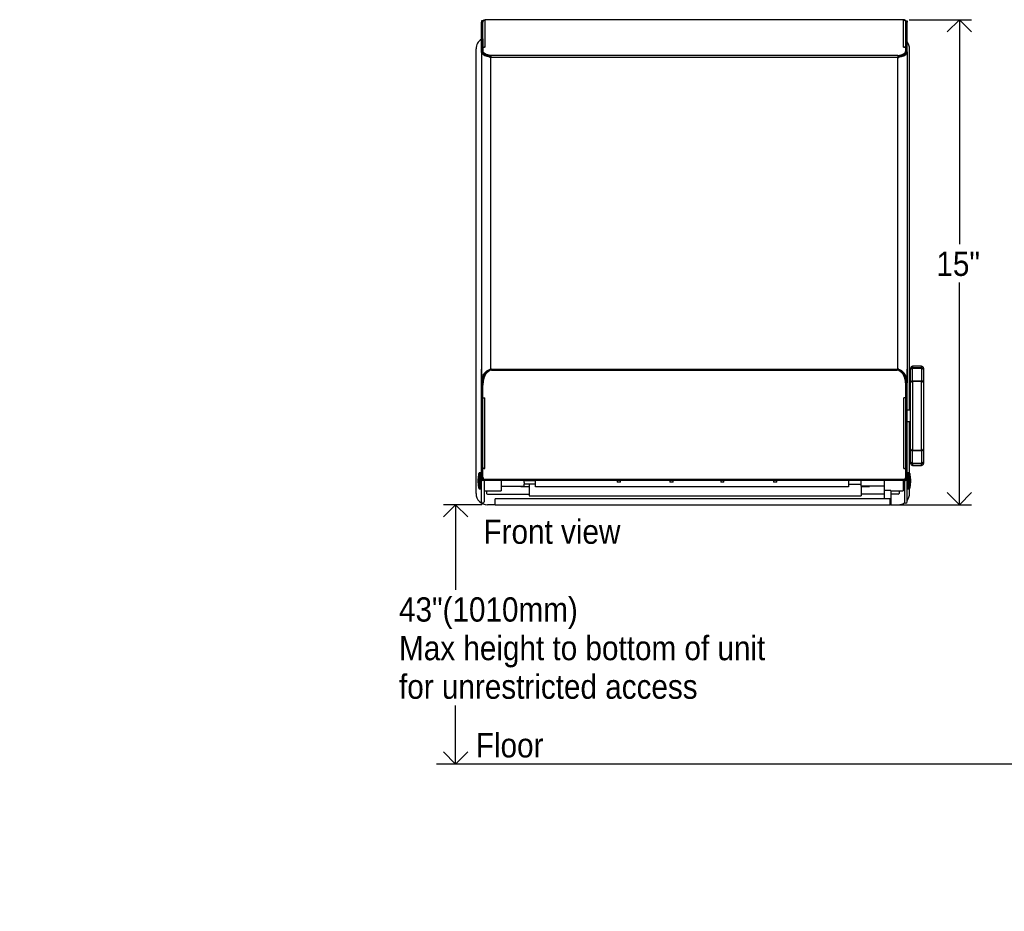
# Model space of a CAD drawing. Header units: inches. Extents: x -10.9 to 60, y -1.3 to 44.2.
# Tile 1 of 5: x -10.9 to 19.5, y -1.3 to 26.2. Entities that reach past the tile are written whole.
import ezdxf

# ---------------------------------------------------------------- set-up
doc = ezdxf.new("R2010")
doc.units = ezdxf.units.IN
doc.header["$MEASUREMENT"] = 0
doc.linetypes.add('SLD-Solid', pattern=[0])
doc.layers.add('DIMS', color=5, linetype='SLD-Solid')
doc.layers.add('NOTES', color=1, linetype='SLD-Solid')
doc.styles.add('SLDTEXTSTYLE1', font='GOTHIC.TTF', dxfattribs={"width": 0.913})
doc.dimstyles.new('SLDDIMSTYLE0', dxfattribs={"dimtxt": 0.75, "dimasz": 0.75, "dimexe": 0, "dimexo": 0.0625, "dimgap": 0.1875, "dimtad": 0, "dimtih": 1, "dimtoh": 1, "dimrnd": 1e-09, "dimzin": 12, "dimdsep": 46, "dimlunit": 5, "dimtxsty": 'SLDTEXTSTYLE1', "dimblk1": 'OPEN90', "dimblk2": 'OPEN90', "dimsah": 1, "dimcen": 0.09, "dimadec": 0, "dimazin": 3, "dimtfac": 1, "dimtofl": 0, "dimtmove": 0, "dimatfit": 3, "dimldrblk": 'OPEN90', "dimfxl": 0, "dimfrac": 2, "dimtolj": 1, "dimtzin": 12, "dimarcsym": 0})

# ---------------------------------------------------------------- blocks, each defined once
blk = doc.blocks.new('_Open90')
at = {"color": 0, "linetype": 'ByBlock', "lineweight": -2}
for p, q in [((-0.5, 0.5), (0, 0)), ((0, 0), (-1, 0)), ((0, 0), (-0.5, -0.5))]:
    blk.add_line(p, q, dxfattribs=at)
blk = doc.blocks.new('_D')
at = {"layer": 'DIMS'}
for p, q in [((3.389, 11.222), (2.201, 11.222)), ((2.576, 11.222), (2.576, 8.599)), ((2.576, 3.222), (2.576, 5.027))]:
    blk.add_line(p, q, dxfattribs=at)
at = {"layer": 'DIMS', "xscale": 0.7500000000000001, "yscale": 0.7500000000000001}
for p, rotation in [((2.576, 11.222), 90.0000000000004), ((2.576, 3.222), 270.0000000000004)]:
    blk.add_blockref('_Open90', p, dxfattribs=dict(at, rotation=rotation))
at = {"layer": 'DIMS', "char_height": 0.75, "attachment_point": 1, "style": 'SLDTEXTSTYLE1'}
for s, insert in [('                                              43"(1010mm)', (-10.872, 8.366)), ('                                              Max height to bottom of unit ', (-10.872, 7.175)), ('                                              for unrestricted access', (-10.872, 5.985))]:
    blk.add_mtext(s, dxfattribs=dict(at, insert=insert))
blk = doc.blocks.new('_D_1')
at = {"layer": 'DIMS'}
for p, q in [((16.565, 26.191), (18.493, 26.191)), ((18.118, 26.191), (18.118, 19.267)), ((18.118, 11.222), (18.118, 18.076)), ((16.168, 11.222), (18.493, 11.222))]:
    blk.add_line(p, q, dxfattribs=at)
at = {"layer": 'DIMS', "xscale": 0.7500000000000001, "yscale": 0.7500000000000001}
for p, rotation in [((18.118, 26.191, -0.481), 90.0000000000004), ((18.118, 11.222, -0.481), 270.0000000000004)]:
    blk.add_blockref('_Open90', p, dxfattribs=dict(at, rotation=rotation))
at = {"layer": 'DIMS', "insert": (17.409, 19.034), "char_height": 0.75, "attachment_point": 1, "style": 'SLDTEXTSTYLE1'}
blk.add_mtext('15"', dxfattribs=at)

msp = doc.modelspace()

# ---------------------------------------------------------------- linework, layer by layer
at = {"color": 7, "linetype": 'SLD-Solid', "lineweight": 25}
for p, q in [((3.4110122, 26.158861), (3.3760122, 26.158861)), ((3.3760122, 26.158861), (3.3760122, 26.1186687)), ((3.4110122, 26.1186687), (3.4110122, 26.158861)), ((3.4194116, 26.1169709), (3.4194116, 26.1271607)), ((3.4834116, 26.1822915), (3.4834116, 26.1911607)), ((3.4834116, 26.1911607), (3.4844116, 26.1911607)), ((3.4834116, 25.3500177), (3.4834116, 26.1822915)), ((3.4834116, 26.1822915), (3.4844116, 26.1822915)), ((3.4844116, 26.1822915), (3.4844116, 26.1911607)), ((16.3976129, 26.1911607), (3.4844116, 26.1911607)), ((16.3976129, 26.1822915), (3.4844116, 26.1822915)), ((16.3976129, 26.1822915), (16.3976129, 26.1911607)), ((16.3986129, 26.1911607), (16.3976129, 26.1911607)), ((16.3986129, 26.1822915), (16.3976129, 26.1822915)), ((16.3986129, 26.1822915), (16.3986129, 26.1911607)), ((16.3986129, 25.3500177), (16.3986129, 26.1822915)), ((16.4626129, 26.1169709), (16.4626129, 26.1271607)), ((16.4710122, 26.158861), (16.5060122, 26.158861)), ((16.4710122, 26.1186687), (16.4710122, 26.158861)), ((16.5060122, 26.158861), (16.5060122, 26.1186687)), ((3.3760122, 26.1186687), (3.4110122, 26.1186687)), ((3.3760122, 25.1986571), (3.3760122, 26.1186687)), ((3.4110122, 25.1986571), (3.4110122, 26.1186687)), ((3.4194116, 25.3162677), (3.4194116, 26.1169709)), ((16.4626129, 25.3162677), (16.4626129, 26.1169709)), ((16.5060122, 26.1186687), (16.4710122, 26.1186687)), ((16.4710122, 25.1986571), (16.4710122, 26.1186687)), ((16.5060122, 25.1986571), (16.5060122, 26.1186687)), ((3.4110122, 25.6078215), (3.4194116, 25.6115127)), ((3.4110122, 25.595718), (3.4149492, 25.595718)), ((3.4149492, 25.595718), (3.4194116, 25.595718)), ((3.4149492, 25.595718), (3.4149492, 25.1805966)), ((16.4670752, 25.595718), (16.4626129, 25.595718)), ((16.4670752, 25.595718), (16.4670752, 25.1805966)), ((16.4710122, 25.595718), (16.4670752, 25.595718)), ((3.2060122, 11.5722099), (3.2060122, 25.2892701)), ((3.4194116, 25.2250177), (3.4194116, 25.3162677)), ((3.4194116, 25.1986571), (3.4194116, 25.2250177)), ((3.4834116, 25.3412677), (3.4694116, 25.3412677)), ((3.4834116, 25.3412677), (3.4834116, 25.3500177)), ((16.3986129, 25.3412677), (16.3986129, 25.3500177)), ((16.3986129, 25.3412677), (16.4126129, 25.3412677)), ((16.4626129, 25.2250177), (16.4626129, 25.3162677)), ((16.4626129, 25.1986571), (16.4626129, 25.2250177)), ((16.5810122, 14.1422099), (16.5810122, 25.2892701)), ((3.3760122, 25.1986571), (3.3760122, 25.1666154)), ((3.3760122, 25.1666154), (3.3760122, 15.4099025)), ((3.3763794, 25.1666154), (3.3760122, 25.1666154)), ((3.3763794, 25.1900515), (3.3763794, 25.1666154)), ((3.3763794, 25.1900515), (3.4113343, 25.1900515)), ((3.4110122, 25.1986571), (3.4110122, 25.1900515)), ((3.4194116, 25.1986571), (3.4195374, 25.1986571)), ((3.4194116, 25.195193), (3.4194116, 25.1986571)), ((3.4195955, 25.195193), (3.4194116, 25.195193)), ((3.4194116, 25.195193), (3.4194116, 25.1689252)), ((3.4544116, 25.127873), (3.4544116, 25.1144709)), ((3.5310122, 25.0846818), (3.5310122, 25.0699626)), ((3.6325798, 25.0280448), (3.6325798, 25.0394829)), ((3.6325798, 25.0394829), (3.6360715, 25.0394829)), ((3.6610122, 25.0280448), (3.6325798, 25.0280448)), ((3.6360715, 25.0280448), (3.6360715, 25.0394829)), ((3.6610122, 25.0895379), (3.6610122, 25.0341123)), ((16.2210122, 25.0895379), (3.6610122, 25.0895379)), ((3.6610122, 25.0280448), (3.6610122, 25.0341123)), ((3.6610122, 25.0341123), (16.2210122, 25.0341123)), ((3.6610122, 15.4099025), (3.6610122, 25.0280448)), ((16.2210122, 25.0895379), (16.2210122, 25.0341123)), ((16.2210122, 25.0280448), (16.2210122, 25.0341123)), ((16.2210122, 15.4099025), (16.2210122, 25.0280448)), ((16.2210122, 25.0280448), (16.2494447, 25.0280448)), ((16.2494447, 25.0394829), (16.245953, 25.0394829)), ((16.245953, 25.0280448), (16.245953, 25.0394829)), ((16.2494447, 25.0280448), (16.2494447, 25.0394829)), ((16.2560122, 25.0624059), (16.2560122, 25.0419997)), ((16.4276129, 25.127873), (16.4276129, 25.1144709)), ((16.462429, 25.195193), (16.4626129, 25.195193)), ((16.4626129, 25.1986571), (16.4624871, 25.1986571)), ((16.4626129, 25.195193), (16.4626129, 25.1986571)), ((16.4626129, 25.195193), (16.4626129, 25.1689252)), ((16.5056451, 25.1900515), (16.4706902, 25.1900515)), ((16.4710122, 25.1986571), (16.4710122, 25.1900515)), ((16.5056451, 25.1900515), (16.5056451, 25.1666154)), ((16.5056451, 25.1666154), (16.5060122, 25.1666154)), ((16.5060122, 25.1986571), (16.5060122, 25.1666154)), ((16.5060122, 25.1666154), (16.5060122, 15.4099025)), ((16.9500122, 15.4972099), (16.6720122, 15.4972099)), ((3.3760122, 15.4099025), (3.3768083, 15.4099025)), ((3.3760122, 14.9482025), (3.3760122, 15.4099025)), ((3.3768083, 15.4099025), (3.3768083, 14.9841652)), ((3.4448318, 15.2508236), (3.4713802, 15.2508236)), ((3.5134784, 15.2817827), (3.5134784, 15.2642827)), ((3.5310122, 15.3316625), (3.5310122, 15.306367)), ((3.6319642, 15.3972687), (3.6319642, 15.4099025)), ((3.6319642, 15.4099025), (3.6610122, 15.4099025)), ((3.6319642, 15.3972687), (3.6355315, 15.3972687)), ((3.6355315, 15.3972687), (3.6355315, 15.4099025)), ((3.6827993, 15.4099025), (3.6610122, 15.4099025)), ((3.6827993, 15.4099025), (16.1992252, 15.4099025)), ((3.6827993, 15.4099025), (3.6827993, 15.3779025)), ((3.6827993, 15.3779025), (16.1992252, 15.3779025)), ((16.1992252, 15.4099025), (16.2210122, 15.4099025)), ((16.1992252, 15.4099025), (16.1992252, 15.3779025)), ((16.2500603, 15.4099025), (16.2210122, 15.4099025)), ((16.246493, 15.3972687), (16.246493, 15.4099025)), ((16.2500603, 15.3972687), (16.246493, 15.3972687)), ((16.2500603, 15.3972687), (16.2500603, 15.4099025)), ((16.2560122, 15.3924302), (16.2560122, 15.3772785)), ((16.3685461, 15.2817827), (16.3685461, 15.2642827)), ((16.4371927, 15.2508236), (16.4106442, 15.2508236)), ((16.5060122, 15.4099025), (16.5052162, 15.4099025)), ((16.5052162, 15.4099025), (16.5052162, 14.9841652)), ((16.5060122, 14.9482025), (16.5060122, 15.4099025)), ((16.6110122, 15.3924903), (16.6110122, 15.4362099)), ((16.6110122, 14.9879125), (16.6110122, 15.3924903)), ((16.6720122, 15.4540675), (16.6720122, 15.4280845)), ((16.6720122, 15.4540675), (16.9500122, 15.4540675)), ((16.9500122, 15.4280845), (16.6720122, 15.4280845)), ((16.9500122, 15.4540675), (16.9500122, 15.4280845)), ((17.0110122, 15.4362099), (17.0110122, 15.3924903)), ((17.0110122, 15.3924903), (17.0110122, 14.9879125)), ((3.4110122, 14.9482025), (3.3760122, 14.9482025)), ((3.3760122, 12.0670479), (3.3760122, 14.9482025)), ((3.3768083, 14.9841652), (3.4117105, 14.9841652)), ((3.4110122, 14.9482025), (3.4110122, 14.9841652)), ((3.4110122, 12.0670479), (3.4110122, 14.9482025)), ((3.4147722, 14.9260565), (3.4147722, 14.9085565)), ((3.4147722, 14.5189208), (3.4147722, 14.9085565)), ((3.4149492, 15.011774), (3.4149492, 14.93)), ((3.4342793, 15.098398), (3.4342793, 15.080898)), ((3.4499492, 15.1870278), (3.4499492, 15.1490972)), ((16.4477452, 15.098398), (16.4477452, 15.080898)), ((16.4591335, 15.0240384), (16.4670752, 15.0240384)), ((16.4670752, 15.0240384), (16.4670752, 14.93)), ((16.4672523, 14.9260565), (16.4672523, 14.9085565)), ((16.4710122, 14.9167425), (16.4672523, 14.9161212)), ((16.4672523, 14.5189208), (16.4672523, 14.9085565)), ((16.5052162, 14.9841652), (16.470314, 14.9841652)), ((16.4710122, 14.9482025), (16.4710122, 14.9841652)), ((16.4710122, 14.9482025), (16.5060122, 14.9482025)), ((16.4710122, 12.0670479), (16.4710122, 14.9482025)), ((16.5060122, 12.0670479), (16.5060122, 14.9482025)), ((16.6110122, 12.9465072), (16.6110122, 14.9879125)), ((16.9500122, 15.0385685), (16.6720122, 15.0385685)), ((16.6720122, 15.0230739), (16.6720122, 12.9113459)), ((16.9500122, 15.0230739), (16.6720122, 15.0230739)), ((16.9500122, 12.9113459), (16.9500122, 15.0230739)), ((17.0110122, 14.9879125), (17.0110122, 12.9465072)), ((3.4147722, 14.5189208), (3.4787722, 14.5189208)), ((3.4147722, 12.3712337), (3.4147722, 14.5189208)), ((3.4787722, 12.3392337), (3.4787722, 14.5189208)), ((16.4672523, 14.5189208), (16.4032523, 14.5189208)), ((16.4032523, 12.3392337), (16.4032523, 14.5189208)), ((16.4672523, 12.3712337), (16.4672523, 14.5189208)), ((16.4710122, 14.1422099), (16.4672523, 14.1422099)), ((16.6110122, 14.1422099), (16.5060122, 14.1422099)), ((16.4672523, 13.7922099), (16.4710122, 13.7922099)), ((16.5060122, 13.7922099), (16.6110122, 13.7922099)), ((16.5810122, 12.2014759), (16.5810122, 13.7922099)), ((16.6110122, 12.5419294), (16.6110122, 12.9465072)), ((16.6720122, 12.9113459), (16.9500122, 12.9113459)), ((16.6720122, 12.8958513), (16.9500122, 12.8958513)), ((17.0110122, 12.9465072), (17.0110122, 12.5419294)), ((16.6110122, 12.4982099), (16.6110122, 12.5419294)), ((16.6720122, 12.5063353), (16.9500122, 12.5063353)), ((16.6720122, 12.5063353), (16.6720122, 12.4803522)), ((16.9500122, 12.4803522), (16.6720122, 12.4803522)), ((16.9500122, 12.5063353), (16.9500122, 12.4803522)), ((17.0110122, 12.5419294), (17.0110122, 12.4982099)), ((3.2899631, 12.1827357), (3.2888005, 12.1774553)), ((3.3660122, 12.2102099), (3.3241444, 12.2102099)), ((3.4147722, 12.2727099), (3.4110122, 12.2727099)), ((3.4147722, 12.3567337), (3.4147722, 12.3392337)), ((3.4147722, 12.3567337), (3.4217196, 12.3567337)), ((3.4147722, 12.0720848), (3.4147722, 12.3392337)), ((3.4787722, 12.3392337), (3.4147722, 12.3392337)), ((3.4149492, 12.3688552), (3.4149492, 12.3567337)), ((16.4032523, 12.3392337), (16.4672523, 12.3392337)), ((16.4672523, 12.3567337), (16.4603049, 12.3567337)), ((16.4670752, 12.3688552), (16.4670752, 12.3567337)), ((16.4672523, 12.3567337), (16.4672523, 12.3392337)), ((16.4672523, 12.0720848), (16.4672523, 12.3392337)), ((16.55788, 12.2102099), (16.5160122, 12.2102099)), ((16.593224, 12.1774553), (16.5920613, 12.1827357)), ((16.6720122, 12.4372099), (16.9500122, 12.4372099)), ((3.2716079, 11.9010075), (3.2716079, 12.0194123)), ((3.4110122, 12.0670479), (3.3760122, 12.0670479)), ((3.3760122, 12.0670479), (3.3760122, 12.0186712)), ((3.3760122, 12.0186712), (3.4110122, 12.0186712)), ((3.3760122, 12.0129563), (3.3760122, 12.0186712)), ((3.4110122, 12.0129563), (3.3760122, 12.0129563)), ((3.3760122, 11.315475), (3.3760122, 12.0129563)), ((3.4110122, 12.0186712), (3.4110122, 12.0670479)), ((3.4110122, 12.0129563), (3.4110122, 12.0186712)), ((3.4210122, 12.0461464), (3.4210122, 12.0129563)), ((3.4210122, 12.0129563), (3.4560122, 12.0129563)), ((3.4560122, 12.0140852), (3.4560122, 12.0129563)), ((3.4560122, 12.0129563), (3.4560122, 11.315475)), ((3.4897722, 12.0071329), (16.3922523, 12.0071329)), ((3.4897722, 12.0071329), (3.4897722, 11.9821329)), ((3.4897722, 11.9821329), (16.3922523, 11.9821329)), ((3.9860122, 11.9821329), (3.9860122, 11.7982099)), ((4.6940122, 11.9135575), (4.6940122, 11.9821329)), ((4.6940122, 11.9712099), (5.0440122, 11.9712099)), ((4.6940122, 11.9135575), (4.6940122, 11.8604474)), ((4.6940122, 11.7982099), (4.6940122, 11.8604474)), ((5.0440122, 11.8604474), (4.6940122, 11.8604474)), ((4.8430122, 11.8604474), (4.8430122, 11.4942099)), ((7.5650122, 11.9712099), (5.0440122, 11.9712099)), ((5.0440122, 11.7782099), (5.0440122, 11.9712099)), ((7.5650122, 11.9821329), (7.5650122, 11.9197173)), ((7.6650122, 11.9197173), (7.5650122, 11.9197173)), ((7.6650122, 11.9197173), (7.6650122, 11.9821329)), ((9.1850122, 11.9712099), (7.6650122, 11.9712099)), ((9.1850122, 11.9821329), (9.1850122, 11.9197173)), ((9.2850122, 11.9197173), (9.1850122, 11.9197173)), ((9.2850122, 11.9197173), (9.2850122, 11.9821329)), ((10.7540122, 11.9712099), (9.2850122, 11.9712099)), ((10.7540122, 11.9821329), (10.7540122, 11.9197173)), ((10.8540122, 11.9197173), (10.7540122, 11.9197173)), ((10.8540122, 11.9197173), (10.8540122, 11.9821329)), ((12.3850122, 11.9712099), (10.8540122, 11.9712099)), ((12.3850122, 11.9821329), (12.3850122, 11.9197173)), ((12.4850122, 11.9197173), (12.3850122, 11.9197173)), ((12.4850122, 11.9197173), (12.4850122, 11.9821329)), ((14.6940122, 11.9712099), (12.4850122, 11.9712099)), ((14.6940122, 11.9712099), (14.6940122, 11.7782099)), ((14.6940122, 11.8604474), (15.0930122, 11.8604474)), ((15.0930122, 11.9709368), (15.0930122, 11.9821329)), ((15.0930122, 11.8604474), (15.0930122, 11.9709368)), ((15.0930122, 11.7982099), (15.0930122, 11.8604474)), ((15.8010122, 11.9821329), (15.8010122, 11.7982099)), ((16.3810122, 11.9821329), (16.3810122, 11.6477099)), ((16.3922523, 12.0071329), (16.3922523, 11.9821329)), ((16.4260122, 12.0140852), (16.4260122, 12.0129563)), ((16.4260122, 12.0129563), (16.4260122, 11.315475)), ((16.4610122, 12.0129563), (16.4260122, 12.0129563)), ((16.4610122, 12.0461464), (16.4610122, 12.0129563)), ((16.4710122, 12.0852099), (16.4672523, 12.0852099)), ((16.4710122, 12.0670479), (16.5060122, 12.0670479)), ((16.4710122, 12.0186712), (16.4710122, 12.0670479)), ((16.5060122, 12.0186712), (16.4710122, 12.0186712)), ((16.4710122, 12.0129563), (16.4710122, 12.0186712)), ((16.4710122, 12.0129563), (16.5060122, 12.0129563)), ((16.5060122, 12.0670479), (16.5060122, 12.0186712)), ((16.5060122, 12.0129563), (16.5060122, 12.0186712)), ((16.5060122, 11.315475), (16.5060122, 12.0129563)), ((16.6104166, 12.0194123), (16.6104166, 11.9010075)), ((3.2888005, 11.7429645), (3.2899631, 11.737684)), ((3.3241444, 11.7102099), (3.3660122, 11.7102099)), ((3.4560122, 11.6477099), (3.9860122, 11.6477099)), ((3.5310122, 11.6477099), (3.5310122, 11.5722099)), ((3.5560122, 11.5472099), (4.8430122, 11.5472099)), ((3.9860122, 11.7982099), (4.6940122, 11.7982099)), ((3.9860122, 11.7982099), (3.9860122, 11.6477099)), ((4.5930122, 11.7982099), (4.5930122, 11.7862099)), ((4.5930122, 11.7862099), (4.8430122, 11.7862099)), ((14.6940122, 11.7782099), (5.0440122, 11.7782099)), ((15.0930122, 11.7982099), (15.0930122, 11.4942099)), ((15.8010122, 11.7982099), (15.0930122, 11.7982099)), ((15.0930122, 11.7862099), (15.3430122, 11.7862099)), ((15.8010122, 11.5472099), (15.0930122, 11.5472099)), ((15.3430122, 11.7982099), (15.3430122, 11.7862099)), ((15.8010122, 11.7982099), (15.8010122, 11.6624999)), ((16.0010122, 11.6624999), (15.8010122, 11.6624999)), ((15.8010122, 11.6624999), (15.8010122, 11.4097099)), ((16.0010122, 11.6624999), (16.0010122, 11.2222099)), ((16.0010122, 11.6477099), (16.3810122, 11.6477099)), ((16.2310122, 11.5472099), (16.0010122, 11.5472099)), ((16.2560122, 11.6477099), (16.2560122, 11.5722099)), ((16.3810122, 11.8352099), (16.4260122, 11.8352099)), ((16.5160122, 11.7102099), (16.55788, 11.7102099)), ((16.5810122, 11.5722099), (16.5810122, 11.7189439)), ((16.5920613, 11.737684), (16.593224, 11.7429645)), ((15.9872622, 11.4097099), (3.7997622, 11.4097099)), ((3.7997622, 11.2222099), (3.7997622, 11.4097099)), ((4.8430122, 11.4942099), (15.0930122, 11.4942099)), ((15.9872622, 11.2222099), (15.9872622, 11.4097099)), ((3.7997622, 11.2222099), (3.5560122, 11.2222099)), ((3.7997622, 11.2222099), (15.9872622, 11.2222099)), ((16.0010122, 11.2222099), (15.9872622, 11.2222099)), ((16.0010122, 11.2222099), (16.2310122, 11.2222099))]:
    msp.add_line(p, q, dxfattribs=at)
at = {"color": 8, "linetype": 'SLD-Solid', "lineweight": 25}
for p, q in [((16.6720122, 15.4972099), (16.6720122, 15.4540675)), ((16.9500122, 15.4540675), (16.9500122, 15.4972099)), ((16.6610122, 15.4159484), (16.6610122, 15.0374383)), ((16.9610122, 15.0374383), (16.9610122, 15.4159484)), ((16.6720122, 15.0385685), (16.6720122, 15.0230739)), ((16.9500122, 15.0385685), (16.9500122, 15.0230739)), ((16.6610122, 12.8969815), (16.6610122, 12.5184714)), ((16.6720122, 12.9113459), (16.6720122, 12.8958513)), ((16.9500122, 12.9113459), (16.9500122, 12.8958513)), ((16.9610122, 12.5184714), (16.9610122, 12.8969815)), ((16.6720122, 12.4803522), (16.6720122, 12.4372099)), ((16.9500122, 12.4372099), (16.9500122, 12.4803522)), ((3.2888005, 12.1774553), (3.2888005, 11.7429645)), ((3.2899631, 11.737684), (3.2899631, 12.1827357)), ((3.3241444, 12.2102099), (3.3241444, 11.7102099)), ((3.3660122, 12.2039661), (3.3660122, 12.2102099)), ((3.3660122, 11.7102099), (3.3660122, 12.2039661)), ((16.5160122, 12.2102099), (16.5160122, 11.7102099)), ((16.55788, 12.206212), (16.55788, 12.2102099)), ((16.55788, 11.7102099), (16.55788, 12.206212)), ((16.5920613, 12.1827357), (16.5920613, 11.737684)), ((16.593224, 11.7429645), (16.593224, 12.1774553))]:
    msp.add_line(p, q, dxfattribs=at)
at = {"color": 7, "linetype": 'SLD-Solid', "lineweight": 25, "flags": 128}
for points in [[(3.4194116, 25.3162677), (3.4203723, 25.321145), (3.4232176, 25.3258348), (3.4278381, 25.330157), (3.4340562, 25.3339454), (3.4416331, 25.3370545), (3.4502774, 25.3393647), (3.4596571, 25.3407874), (3.4694116, 25.3412677)], [(3.6610122, 25.0895379), (3.6124719, 25.0945957), (3.566565, 25.1039639), (3.5248088, 25.1173327), (3.4885832, 25.1342605), (3.4590855, 25.1541877), (3.4372905, 25.1764558), (3.4239185, 25.2003288), (3.4194116, 25.2250177)], [(16.2210122, 25.0895379), (16.2695526, 25.0945957), (16.3154594, 25.1039639), (16.3572157, 25.1173327), (16.3934413, 25.1342605), (16.422939, 25.1541877), (16.444734, 25.1764558), (16.4581059, 25.2003288), (16.4626129, 25.2250177)], [(16.4626129, 25.3162677), (16.4616522, 25.321145), (16.4588069, 25.3258348), (16.4541864, 25.330157), (16.4479682, 25.3339454), (16.4403914, 25.3370545), (16.4317471, 25.3393647), (16.4223674, 25.3407874), (16.4126129, 25.3412677)], [(3.6610122, 25.059227), (3.6141091, 25.0640376), (3.5696111, 25.072875), (3.5288897, 25.085467), (3.4931996, 25.1014254), (3.4636407, 25.1202585), (3.4411241, 25.1413859), (3.4263436, 25.1641566), (3.4197547, 25.1878687)], [(16.2210122, 25.059227), (16.2679154, 25.0640376), (16.3124133, 25.072875), (16.3531348, 25.085467), (16.3888249, 25.1014254), (16.4183837, 25.1202585), (16.4409003, 25.1413859), (16.4556809, 25.1641566), (16.4622698, 25.1878687)], [(16.6610122, 15.4159484), (16.6512577, 15.4154976), (16.6418781, 15.4141627), (16.6332337, 15.411995), (16.6256569, 15.4090777), (16.6194388, 15.4055229), (16.6148183, 15.4014673), (16.611973, 15.3970668), (16.6110122, 15.3924903)], [(17.0110122, 15.3924903), (17.0100515, 15.3970668), (17.0072062, 15.4014673), (17.0025857, 15.4055229), (16.9963676, 15.4090777), (16.9887908, 15.411995), (16.9801464, 15.4141627), (16.9707668, 15.4154976), (16.9610122, 15.4159484)], [(16.6110122, 12.5419294), (16.611973, 12.537353), (16.6148183, 12.5329524), (16.6194388, 12.5288968), (16.6256569, 12.5253421), (16.6332337, 12.5224248), (16.6418781, 12.520257), (16.6512577, 12.5189221), (16.6610122, 12.5184714)], [(16.9610122, 12.5184714), (16.9707668, 12.5189221), (16.9801464, 12.520257), (16.9887908, 12.5224248), (16.9963676, 12.5253421), (17.0025857, 12.5288968), (17.0072062, 12.5329524), (17.0100515, 12.537353), (17.0110122, 12.5419294)]]:
    msp.add_lwpolyline(points, dxfattribs=at)
at = {"color": 7, "linetype": 'SLD-Solid', "lineweight": 25}
for centre, radius, start, end in [((3.5560122, 25.2892701), 0.35, 120.94972308, 180), ((3.4828453, 25.2800412), 0.0699788, 89.53637454, 124.89866269), ((16.3991791, 25.2800412), 0.0699788, 55.10133731, 90.46362546), ((16.2310122, 25.2892701), 0.35, 360, 38.2132107), ((16.6720122, 15.4362099), 0.061, 90, 180), ((16.9500122, 15.4362099), 0.061, 0, 90), ((4.0981067, 14.9205025), 0.6872508, 148.28536191, 164.99810966), ((4.0981067, 14.9030025), 0.6872508, 148.28536191, 164.99810966), ((3.7308565, 15.1408113), 0.2590871, 100.68949369, 147.03627827), ((3.7308565, 15.1233113), 0.2590871, 100.68949369, 147.03627827), ((16.151168, 15.1408113), 0.2590871, 32.96372173, 79.31050631), ((16.151168, 15.1233113), 0.2590871, 32.96372173, 79.31050631), ((15.7839178, 14.9205025), 0.6872508, 15.00189034, 31.71463809), ((15.7839178, 14.9030025), 0.6872508, 15.00189034, 31.71463809), ((4.6657242, 14.8717378), 1.2521308, 169.57084522, 177.51366975), ((4.6657242, 14.8542378), 1.2521308, 169.57084522, 177.51366975), ((15.2163003, 14.8717378), 1.2521308, 2.48633025, 10.42915478), ((15.2163003, 14.8542378), 1.2521308, 2.48633025, 10.42915478), ((16.6609641, 14.9879102), 0.0499519, 138.56891229, 179.99727901), ((16.96106, 14.9879101), 0.0499522, 0.00279736, 42.20496442), ((16.6609645, 12.9465097), 0.0499522, 180.00279736, 222.20496442), ((16.9610603, 12.9465096), 0.0499519, 318.56891229, 359.99727901), ((16.6720122, 12.4982099), 0.061, 180, 270), ((16.9500122, 12.4982099), 0.061, 270, 0), ((4.0066079, 12.0194123), 0.735, 167.58303377, 180), ((3.3241444, 12.1752099), 0.035, 90, 167.58303377), ((3.3660122, 12.2002099), 0.01, 0, 90), ((3.4353646, 12.3721857), 0.0206144, 182.64716428, 228.55384314), ((3.4736189, 12.4241832), 0.0851057, 232.42337098, 273.47146773), ((16.4084055, 12.4241832), 0.0851057, 266.52853227, 307.57662902), ((16.4466599, 12.3721857), 0.0206144, 311.44615686, 357.35283572), ((16.5160122, 12.2002099), 0.01, 90, 180), ((16.55788, 12.1752099), 0.035, 12.41696623, 90), ((15.8754166, 12.0194123), 0.735, 0, 12.41696623), ((4.0066079, 11.9010075), 0.735, 180, 192.41696623), ((3.4160122, 12.0133794), 0.0400022, 180.60609758, 359.39390242), ((3.4160122, 12.0130092), 0.0050003, 180.60609758, 359.39390242), ((3.4850847, 12.0774974), 0.0705205, 184.40194965, 273.81126105), ((16.3969398, 12.0774974), 0.0705205, 266.18873895, 355.59805035), ((16.4660122, 12.0133794), 0.0400022, 180.60609758, 359.39390242), ((16.4660122, 12.0130092), 0.0050003, 180.60609758, 359.39390242), ((15.8754166, 11.9010075), 0.735, 347.58303377, 0), ((3.5560122, 11.5722099), 0.35, 180, 270), ((3.3241444, 11.7452099), 0.035, 192.41696623, 270), ((3.3660122, 11.7202099), 0.01, 270, 0), ((3.5560122, 11.5722099), 0.025, 180, 270), ((16.2310122, 11.5722099), 0.025, 270, 0), ((16.5160122, 11.7202099), 0.01, 180, 270), ((16.2310122, 11.5722099), 0.35, 321.7867893, 0), ((16.55788, 11.7452099), 0.035, 270, 347.58303377), ((3.4160122, 11.3158981), 0.0400022, 180.60609758, 359.39390242), ((16.2310122, 11.5722099), 0.35, 270, 305.94590528), ((16.4660122, 11.3158981), 0.0400022, 180.60609758, 359.39390242)]:
    msp.add_arc(centre, radius, start, end, dxfattribs=at)
for centre, start_param, end_param in [((3.692155, 25.2152214), 1.6011670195, 1.6209610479), ((16.1898694, 25.2152214), 4.6622242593, 4.6820182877)]:
    msp.add_ellipse(centre, major_axis=(0, 0.5454869), ratio=0.5, start_param=start_param, end_param=end_param, dxfattribs=at)
for points in [[(3.4194116, 26.1271607), (3.4203736, 26.135547), (3.4222976, 26.1523198), (3.4370976, 26.1734747), (3.4582525, 26.1882746), (3.4750252, 26.1901986), (3.4834116, 26.1911607)], [(3.4834116, 26.1822915), (3.4750252, 26.1806338), (3.4582525, 26.1773184), (3.4370976, 26.1620275), (3.4222976, 26.1412331), (3.4203736, 26.1250583), (3.4194116, 26.1169709)], [(16.4626129, 26.1271607), (16.4616509, 26.135547), (16.4597268, 26.1523198), (16.4449269, 26.1734747), (16.423772, 26.1882746), (16.4069993, 26.1901986), (16.3986129, 26.1911607)], [(16.3986129, 26.1822915), (16.4069993, 26.1806338), (16.423772, 26.1773184), (16.4449269, 26.1620275), (16.4597268, 26.1412331), (16.4616509, 26.1250583), (16.4626129, 26.1169709)]]:
    msp.add_open_spline(points, degree=3, dxfattribs=at)
for points, knots in [([(3.6325798, 25.0394829), (3.6121929, 25.0437603), (3.5732325, 25.0519348), (3.5081702, 25.0694439), (3.444883, 25.093921), (3.391383, 25.1364216), (3.3817091, 25.1710008), (3.3763794, 25.1900515)], [0, 0, 0, 0, 0.14572153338, 0.27848297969, 0.50501874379, 0.72729932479, 1, 1, 1, 1]), ([(3.6360715, 25.0394829), (3.6181814, 25.0437626), (3.5839587, 25.0519494), (3.5268003, 25.0694868), (3.4711201, 25.0940997), (3.4243804, 25.1366458), (3.4159802, 25.1710331), (3.4113343, 25.1900515)], [0, 0, 0, 0, 0.1438994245, 0.2752705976, 0.5004995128, 0.7237442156, 1, 1, 1, 1]), ([(16.245953, 25.0394829), (16.2638431, 25.0437626), (16.2980658, 25.0519494), (16.3552242, 25.0694868), (16.4109043, 25.0940997), (16.457644, 25.1366458), (16.4660443, 25.1710331), (16.4706901, 25.1900515)], [0, 0, 0, 0, 0.1438994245, 0.2752705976, 0.5004995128, 0.7237442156, 1, 1, 1, 1]), ([(16.2494447, 25.0394829), (16.2698315, 25.0437603), (16.308792, 25.0519348), (16.3738543, 25.0694439), (16.4371415, 25.093921), (16.4906415, 25.1364216), (16.5003154, 25.1710008), (16.505645, 25.1900515)], [0, 0, 0, 0, 0.14572153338, 0.27848297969, 0.50501874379, 0.72729932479, 1, 1, 1, 1]), ([(3.3768083, 14.9841652), (3.3803493, 15.0304664), (3.3874721, 15.1236023), (3.425639, 15.2082548), (3.4448318, 15.2508236)], [0, 0, 0, 0, 0.4971356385, 1, 1, 1, 1]), ([(3.4117105, 14.9841652), (3.4147653, 15.0303537), (3.4208768, 15.1227595), (3.4545422, 15.2081267), (3.4713802, 15.2508236)], [0, 0, 0, 0, 0.4998441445, 1, 1, 1, 1]), ([(3.4448318, 15.2508236), (3.4662845, 15.282363), (3.4974178, 15.3281345), (3.567922, 15.370787), (3.608847, 15.3877097), (3.6319642, 15.3972687)], [0, 0, 0, 0, 0.4909111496, 0.7124328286, 1, 1, 1, 1]), ([(3.4713802, 15.2508236), (3.489912, 15.2821668), (3.5165713, 15.3272562), (3.5790215, 15.3706412), (3.6152028, 15.3876899), (3.6355315, 15.3972687)], [0, 0, 0, 0, 0.4997558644, 0.7189353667, 1, 1, 1, 1]), ([(16.4106442, 15.2508236), (16.3921125, 15.2821668), (16.3654532, 15.3272562), (16.303003, 15.3706412), (16.2668217, 15.3876899), (16.246493, 15.3972687)], [0, 0, 0, 0, 0.4997558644, 0.7189353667, 1, 1, 1, 1]), ([(16.4371927, 15.2508236), (16.4157399, 15.282363), (16.3846067, 15.3281345), (16.3141025, 15.370787), (16.2731775, 15.3877097), (16.2500603, 15.3972687)], [0, 0, 0, 0, 0.4909111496, 0.7124328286, 1, 1, 1, 1]), ([(16.470314, 14.9841652), (16.4672592, 15.0303537), (16.4611477, 15.1227595), (16.4274822, 15.2081267), (16.4106442, 15.2508236)], [0, 0, 0, 0, 0.4998441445, 1, 1, 1, 1]), ([(16.5052162, 14.9841652), (16.5016752, 15.0304664), (16.4945524, 15.1236023), (16.4563855, 15.2082548), (16.4371927, 15.2508236)], [0, 0, 0, 0, 0.4971356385, 1, 1, 1, 1]), ([(16.6110122, 15.3924903), (16.6116288, 15.3990896), (16.6129813, 15.4135656), (16.6239307, 15.4324065), (16.6391475, 15.445365), (16.6554075, 15.4527207), (16.6663861, 15.4536112), (16.6720122, 15.4540675)], [0, 0, 0, 0, 0.20618091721, 0.45227392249, 0.65805500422, 0.824765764, 1, 1, 1, 1]), ([(16.6720122, 15.4280845), (16.6709918, 15.4279926), (16.6689685, 15.4278104), (16.6660032, 15.4263246), (16.6632484, 15.4237151), (16.6613502, 15.4200256), (16.6611198, 15.4172462), (16.6610122, 15.4159484)], [0, 0, 0, 0, 0.1573600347, 0.3120137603, 0.5140663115, 0.7730839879, 1, 1, 1, 1]), ([(16.9500122, 15.4540675), (16.954718, 15.4537447), (16.9650204, 15.4530378), (16.9807087, 15.4466816), (16.9961379, 15.4345348), (17.0084501, 15.4157607), (17.0101486, 15.4003343), (17.0110122, 15.3924903)], [0, 0, 0, 0, 0.1467747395, 0.3213384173, 0.5189988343, 0.7554211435, 1, 1, 1, 1]), ([(16.9610122, 15.4159484), (16.9608636, 15.4174872), (16.9605784, 15.4204387), (16.9584235, 15.4241453), (16.955629, 15.426588), (16.9527585, 15.4278767), (16.9508644, 15.42802), (16.9500122, 15.4280845)], [0, 0, 0, 0, 0.2684958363, 0.5149963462, 0.7074854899, 0.8683926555, 1, 1, 1, 1]), ([(16.6720122, 15.0230739), (16.6673065, 15.02289), (16.6570041, 15.0224875), (16.6413158, 15.0188672), (16.6258866, 15.011943), (16.6135744, 15.0012287), (16.6118759, 14.9924011), (16.6110122, 14.9879125)], [0, 0, 0, 0, 0.1467747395, 0.3213384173, 0.5189988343, 0.7554211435, 1, 1, 1, 1]), ([(16.6760199, 15.0385287), (16.6745482, 15.0385485), (16.6712151, 15.0385935), (16.665898, 15.0385016), (16.6599467, 15.0382136), (16.6544408, 15.0377549), (16.6446038, 15.0355639), (16.6337062, 15.0307889), (16.6270042, 15.0243264), (16.6235394, 15.0209854)], [0, 0, 0, 0, 0.0735065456, 0.1664706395, 0.2615470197, 0.4204765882, 0.5426781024, 0.7635738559, 1, 1, 1, 1]), ([(16.9979949, 15.0214563), (16.9953876, 15.0240392), (16.9904375, 15.0289429), (16.981925, 15.033625), (16.9744223, 15.0363004), (16.9685441, 15.0374933), (16.9638497, 15.0380631), (16.9594214, 15.0383728), (16.9535335, 15.0385674), (16.9491098, 15.0385776), (16.946988, 15.0385456), (16.9466245, 15.0385401)], [0, 0, 0, 0, 0.1846150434, 0.3504861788, 0.4860910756, 0.5882781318, 0.6630197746, 0.7824454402, 0.8905126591, 0.9812434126, 1, 1, 1, 1]), ([(17.0110122, 14.9879125), (17.0103957, 14.9916893), (17.0090431, 14.9999738), (16.9980938, 15.0107292), (16.982877, 15.018117), (16.966617, 15.0223069), (16.9556384, 15.022814), (16.9500122, 15.0230739)], [0, 0, 0, 0, 0.2061809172, 0.4522739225, 0.6580550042, 0.824765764, 1, 1, 1, 1]), ([(16.6110122, 12.9465072), (16.6116288, 12.9427305), (16.6129813, 12.9344459), (16.6239307, 12.9236906), (16.6391475, 12.9163028), (16.6554075, 12.9121128), (16.6663861, 12.9116057), (16.6720122, 12.9113459)], [0, 0, 0, 0, 0.2061809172, 0.4522739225, 0.6580550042, 0.824765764, 1, 1, 1, 1]), ([(16.6240295, 12.9129635), (16.6266369, 12.9103805), (16.6315869, 12.9054769), (16.6400995, 12.9007948), (16.6476022, 12.8981194), (16.6534804, 12.8969264), (16.6581748, 12.8963567), (16.6626031, 12.8960469), (16.668491, 12.8958523), (16.6729147, 12.8958422), (16.6750364, 12.8958742), (16.6753999, 12.8958796)], [0, 0, 0, 0, 0.1846150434, 0.3504861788, 0.4860910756, 0.5882781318, 0.6630197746, 0.7824454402, 0.8905126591, 0.9812434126, 1, 1, 1, 1]), ([(16.9460045, 12.8958911), (16.9474763, 12.8958712), (16.9508094, 12.8958263), (16.9561264, 12.8959181), (16.9620778, 12.8962062), (16.9675837, 12.8966648), (16.9774207, 12.8988558), (16.9883182, 12.9036309), (16.9950203, 12.9100934), (16.9984851, 12.9134343)], [0, 0, 0, 0, 0.0735065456, 0.1664706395, 0.2615470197, 0.4204765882, 0.5426781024, 0.7635738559, 1, 1, 1, 1]), ([(16.9500122, 12.9113459), (16.954718, 12.9115298), (16.9650204, 12.9119323), (16.9807087, 12.9155526), (16.9961379, 12.9224768), (17.0084501, 12.9331911), (17.0101486, 12.9420186), (17.0110122, 12.9465072)], [0, 0, 0, 0, 0.14677473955, 0.32133841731, 0.51899883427, 0.75542114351, 1, 1, 1, 1]), ([(16.6720122, 12.4803522), (16.6673065, 12.4806751), (16.6570041, 12.481382), (16.6413158, 12.4877382), (16.6258866, 12.499885), (16.6135744, 12.518659), (16.6118759, 12.5340854), (16.6110122, 12.5419294)], [0, 0, 0, 0, 0.1467747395, 0.3213384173, 0.5189988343, 0.7554211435, 1, 1, 1, 1]), ([(16.6610122, 12.5184714), (16.6611609, 12.5169326), (16.6614461, 12.513981), (16.663601, 12.5102744), (16.6663955, 12.5078317), (16.669266, 12.5065431), (16.6711601, 12.5063998), (16.6720122, 12.5063353)], [0, 0, 0, 0, 0.2684958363, 0.5149963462, 0.7074854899, 0.8683926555, 1, 1, 1, 1]), ([(17.0110122, 12.5419294), (17.0103957, 12.5353302), (17.0090431, 12.5208541), (16.9980938, 12.5020133), (16.982877, 12.4890548), (16.966617, 12.4816991), (16.9556384, 12.4808086), (16.9500122, 12.4803522)], [0, 0, 0, 0, 0.20618091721, 0.45227392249, 0.65805500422, 0.824765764, 1, 1, 1, 1]), ([(16.9500122, 12.5063353), (16.9510327, 12.5064272), (16.953056, 12.5066094), (16.9560212, 12.5080952), (16.9587761, 12.5107046), (16.9606742, 12.5143942), (16.9609046, 12.5171735), (16.9610122, 12.5184714)], [0, 0, 0, 0, 0.1573600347, 0.3120137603, 0.5140663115, 0.7730839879, 1, 1, 1, 1])]:
    msp.add_open_spline(points, degree=3, knots=knots, dxfattribs=at)
at = {"layer": 'NOTES'}
msp.add_line((1.9873258, 3.2222099), (30.6223519, 3.2222099), dxfattribs=at)

# ---------------------------------------------------------------- texts
at = {"layer": 'NOTES', "char_height": 0.75, "attachment_point": 1, "style": 'SLDTEXTSTYLE1'}
for s, insert in [('Front view', (3.4365214, 10.7672256)), ('Floor', (3.1999415, 4.1747506))]:
    msp.add_mtext(s, dxfattribs=dict(at, insert=insert))

# ---------------------------------------------------------------- dimensions: what is measured, and where the dimension line sits
at = {"layer": 'DIMS'}
dim = msp.add_linear_dim(base=(18.1178882, 11.2222099), p1=(16.3986129, 26.1911607), p2=(16.0010122, 11.2222099), angle=90, dimstyle='SLDDIMSTYLE0', dxfattribs=at)
dim.commit()
dim.dimension.update_dxf_attribs({"geometry": '_D_1', "text_midpoint": (18.1178882, 18.6713243), "dimtype": 160})
dim = msp.add_linear_dim(base=(2.576091, 11.2222099), p1=(1.9873258, 3.2222099), p2=(3.5560122, 11.2222099), angle=90, text='                                              43"(1010mm)\\P                                              Max height to bottom of unit \\P                                              for unrestricted access', dimstyle='SLDDIMSTYLE0', dxfattribs=at)
dim.commit()
dim.dimension.update_dxf_attribs({"geometry": '_D', "text_midpoint": (2.576091, 6.8127591), "dimtype": 160})

doc.saveas('drawing.dxf')
